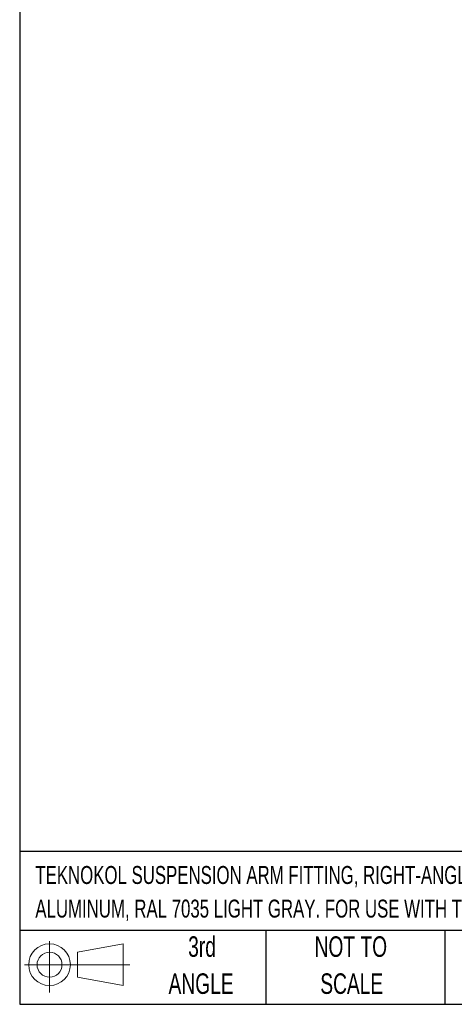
# Model space of a CAD drawing. Header units: millimetres. Extents: x 19 to 819, y 19 to 629.
# Tile 1 of 68: x 19 to 154, y 19 to 324. Entities that reach past the tile are written whole.
import ezdxf

# ---------------------------------------------------------------- set-up
doc = ezdxf.new("R2010")
doc.units = ezdxf.units.MM
doc.header["$LTSCALE"] = 3
doc.layers.add('TEXT', color=140, linetype='Continuous', lineweight=25)
doc.styles.add('SLDTEXTSTYLE0', font='TXT', dxfattribs={"width": 0.7})

# ---------------------------------------------------------------- blocks, each defined once
blk = doc.blocks.new('Block11')
at = {"color": 7, "linetype": 'Continuous', "lineweight": 18}
for p, q in [((7.77, 15.93), (7.77, 0)), ((16.44, 12.5), (30.53, 15.1)), ((16.44, 4.79), (16.44, 12.5)), ((30.53, 15.1), (30.53, 2.19)), ((0, 8.65), (32.62, 8.65)), ((16.44, 4.79), (30.53, 2.19))]:
    blk.add_line(p, q, dxfattribs=at)
for radius in [6.45, 3.86]:
    blk.add_circle((7.77, 8.65), radius, dxfattribs=at)
blk = doc.blocks.new('Block12')
at = {"color": 7, "linetype": 'Continuous'}
blk.add_blockref('Block11', (0, 0), dxfattribs=at)

msp = doc.modelspace()

# ---------------------------------------------------------------- linework, layer by layer
at = {"layer": 'TEXT'}
for p, q in [((19.05, 628.65), (19.05, 19.05)), ((819.15, 66.378), (19.05, 66.378)), ((819.15, 41.91), (19.05, 41.91)), ((95.25, 41.91), (95.25, 19.05)), ((150.635, 41.91), (150.635, 19.05)), ((19.05, 19.05), (819.15, 19.05))]:
    msp.add_line(p, q, dxfattribs=at)

# ---------------------------------------------------------------- block references
msp.add_blockref('Block12', (20.514, 22.662), dxfattribs=at)

# ---------------------------------------------------------------- texts
at = {"layer": 'TEXT', "style": 'SLDTEXTSTYLE0'}
for s, insert, char_height, attachment_point in [('TEKNOKOL SUSPENSION ARM FITTING, RIGHT-ANGLE SWIVEL COUPLING, 310 DEGREES MOVEMENT RANGE,', (23.897, 61.861), 5.55625, 1), ('ALUMINUM, RAL 7035 LIGHT GRAY. FOR USE WITH TK120 SUSPENSION ARM PROFILE.', (23.897, 51.452), 5.55625, 1), ('3rd', (75.487, 40.092), 6.35, 2), ('NOT TO', (121.547, 40.092), 6.35, 2), ('ANGLE', (75.195, 28.625), 6.35, 2), ('SCALE', (121.836, 28.625), 6.35, 2)]:
    msp.add_mtext(s, dxfattribs=dict(at, insert=insert, char_height=char_height, attachment_point=attachment_point))

doc.saveas('drawing.dxf')
